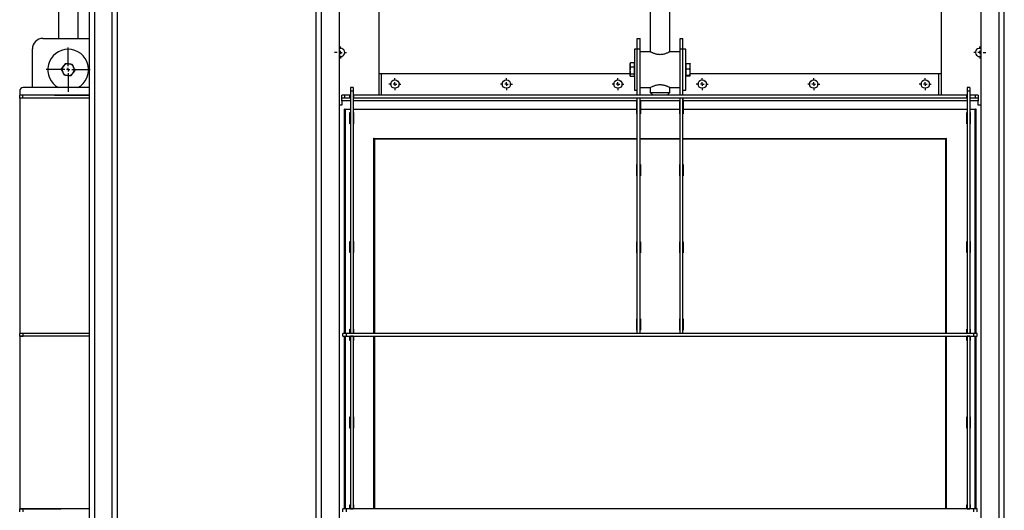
# Model space of a CAD drawing. Header units: millimetres. Extents: x 734 to 4128, y 6 to 2669.
# Tile 2 of 6: x 734 to 2136, y 736 to 1434. Entities that reach past the tile are written whole.
import ezdxf

# ---------------------------------------------------------------- set-up
doc = ezdxf.new("R2010")
doc.units = ezdxf.units.MM
doc.layers.add('FOND_DE_PLAN', color=7, linetype='Continuous')

# ---------------------------------------------------------------- blocks, each defined once
blk = doc.blocks.new('SW_CENTERMARKSYMBOL_9')
at = {"layer": 'FOND_DE_PLAN', "color": 0}
for p, q in [((-5, 0), (-8.5, 0)), ((0, 0), (-2.5, 0)), ((0, 5), (0, 8.5)), ((0, 0), (0, 2.5)), ((0, 0), (0, -2.5)), ((0, 0), (2.5, 0)), ((5, 0), (8.5, 0)), ((0, -5), (0, -8.5))]:
    blk.add_line(p, q, dxfattribs=at)
blk = doc.blocks.new('SW_CENTERMARKSYMBOL_13')
at = {"layer": 'FOND_DE_PLAN', "color": 0}
for p, q in [((-5, 0), (-8.5, 0)), ((0, 0), (-2.5, 0)), ((0, 5), (0, 8.5)), ((0, 0), (0, 2.5)), ((0, 0), (0, -2.5)), ((0, 0), (2.5, 0)), ((5, 0), (8.5, 0)), ((0, -5), (0, -8.5))]:
    blk.add_line(p, q, dxfattribs=at)
blk = doc.blocks.new('SW_CENTERMARKSYMBOL_17')
at = {"layer": 'FOND_DE_PLAN', "color": 0}
for p, q in [((-5, 0), (-8.5, 0)), ((0, 0), (-2.5, 0)), ((0, 5), (0, 8.5)), ((0, 0), (0, 2.5)), ((0, 0), (0, -2.5)), ((0, 0), (2.5, 0)), ((5, 0), (8.5, 0)), ((0, -5), (0, -8.5))]:
    blk.add_line(p, q, dxfattribs=at)
blk = doc.blocks.new('SW_CENTERMARKSYMBOL_18')
at = {"layer": 'FOND_DE_PLAN', "color": 0}
for p, q in [((-5, 0), (-8.5, 0)), ((0, 0), (-2.5, 0)), ((0, 5), (0, 8.5)), ((0, 0), (0, 2.5)), ((0, 0), (0, -2.5)), ((0, 0), (2.5, 0)), ((5, 0), (8.5, 0)), ((0, -5), (0, -8.5))]:
    blk.add_line(p, q, dxfattribs=at)
blk = doc.blocks.new('SW_CENTERMARKSYMBOL_19')
at = {"layer": 'FOND_DE_PLAN', "color": 0}
for p, q in [((-5, 0), (-8.5, 0)), ((0, 0), (-2.5, 0)), ((0, 5), (0, 8.5)), ((0, 0), (0, 2.5)), ((0, 0), (0, -2.5)), ((0, 0), (2.5, 0)), ((5, 0), (8.5, 0)), ((0, -5), (0, -8.5))]:
    blk.add_line(p, q, dxfattribs=at)
blk = doc.blocks.new('SW_CENTERMARKSYMBOL_20')
at = {"layer": 'FOND_DE_PLAN', "color": 0}
for p, q in [((-5, 0), (-8.5, 0)), ((0, 0), (-2.5, 0)), ((0, 5), (0, 8.5)), ((0, 0), (0, 2.5)), ((0, 0), (0, -2.5)), ((0, 0), (2.5, 0)), ((5, 0), (8.5, 0)), ((0, -5), (0, -8.5))]:
    blk.add_line(p, q, dxfattribs=at)
blk = doc.blocks.new('SW_CENTERMARKSYMBOL_21')
at = {"layer": 'FOND_DE_PLAN', "color": 0}
for p, q in [((-5, 0), (-8.5, 0)), ((0, 0), (-2.5, 0)), ((0, 5), (0, 8.5)), ((0, 0), (0, 2.5)), ((0, 0), (0, -2.5)), ((0, 0), (2.5, 0)), ((5, 0), (8.5, 0)), ((0, -5), (0, -8.5))]:
    blk.add_line(p, q, dxfattribs=at)
blk = doc.blocks.new('SW_CENTERMARKSYMBOL_22')
at = {"layer": 'FOND_DE_PLAN', "color": 0}
for p, q in [((-5, 0), (-8.5, 0)), ((0, 0), (-2.5, 0)), ((0, 5), (0, 8.5)), ((0, 0), (0, 2.5)), ((0, 0), (0, -2.5)), ((0, 0), (2.5, 0)), ((5, 0), (8.5, 0)), ((0, -5), (0, -8.5))]:
    blk.add_line(p, q, dxfattribs=at)
blk = doc.blocks.new('SW_CENTERMARKSYMBOL_25')
at = {"layer": 'FOND_DE_PLAN', "color": 0}
for p, q in [((0, 5), (0, 31.5)), ((-5, 0), (-31.5, 0)), ((0, 0), (-2.5, 0)), ((0, 0), (0, 2.5)), ((0, 0), (0, -2.5)), ((0, 0), (2.5, 0)), ((5, 0), (31.5, 0)), ((0, -5), (0, -31.5))]:
    blk.add_line(p, q, dxfattribs=at)

msp = doc.modelspace()

# ---------------------------------------------------------------- linework, layer by layer
at = {"color": 7, "linetype": 'Continuous', "lineweight": 25}
for p, q in [((865.2, 2207.8), (865.2, 435.8)), ((873.2, 432.8), (873.2, 2207.8)), ((1631.9, 2132.8), (1631.9, 1388.8)), ((1659.9, 1388.8), (1659.9, 2132.8)), ((789.2, 2116.5), (789.2, 1407.8)), ((817.2, 1407.8), (817.2, 2112.8)), ((833.2, 2112.8), (833.2, 432.8)), ((841.2, 435.8), (841.2, 2112.8)), ((1155.9, 2112.8), (1155.9, 435.8)), ((1163.9, 432.8), (1163.9, 2112.8)), ((1188.9, 2108.8), (1188.9, 433.8)), ((1245.9, 1326.8), (1245.9, 2112.8)), ((2045.9, 2112.8), (2045.9, 1326.8)), ((2102.9, 433.8), (2102.9, 2108.8)), ((2127.9, 2112.8), (2127.9, 432.8)), ((2135.9, 435.8), (2135.9, 2112.8)), ((767.2, 1407.8), (833.2, 1407.8)), ((1613.4, 1407.8), (1617.4, 1407.8)), ((1613.4, 1392.8), (1613.4, 1407.8)), ((1617.4, 1392.8), (1617.4, 1407.8)), ((1674.4, 1407.8), (1678.4, 1407.8)), ((1674.4, 1392.8), (1674.4, 1407.8)), ((1678.4, 1392.8), (1678.4, 1407.8)), ((752.2, 1337.8), (752.2, 1392.8)), ((1613.4, 1392.3), (1609.4, 1392.3)), ((1609.4, 1392.3), (1609.4, 1334.3)), ((1613.4, 1326.8), (1613.4, 1392.8)), ((1613.4, 1392.8), (1617.4, 1392.8)), ((1617.4, 1326.8), (1617.4, 1392.8)), ((1631.9, 1388.8), (1617.4, 1388.8)), ((1674.4, 1388.8), (1659.9, 1388.8)), ((1674.4, 1326.8), (1674.4, 1392.8)), ((1674.4, 1392.8), (1678.4, 1392.8)), ((1678.4, 1326.8), (1678.4, 1392.8)), ((1682.4, 1392.3), (1678.4, 1392.3)), ((1682.4, 1334.3), (1682.4, 1392.3)), ((1603.4, 1372.5), (1603, 1371.8)), ((1603, 1371.8), (1603, 1370)), ((1603, 1370), (1603, 1362.1)), ((1603, 1362.1), (1603, 1355.4)), ((1603.4, 1372.5), (1603.7, 1373)), ((1608.8, 1373), (1603.7, 1373)), ((1608.8, 1367), (1603.7, 1367)), ((1608.8, 1373), (1608.8, 1367)), ((1609.4, 1371), (1608.8, 1371)), ((1608.8, 1367), (1608.8, 1357.3)), ((1683, 1371), (1682.4, 1371)), ((1683, 1372.3), (1688, 1372.3)), ((1683, 1364.4), (1683, 1372.3)), ((1683, 1364.4), (1688, 1364.4)), ((1683, 1355.4), (1683, 1364.4)), ((1688.8, 1368.4), (1688.8, 1371.8)), ((1688.8, 1359.9), (1688.8, 1368.4)), ((1688.8, 1354.9), (1688.8, 1359.9)), ((1245.9, 1357.8), (1248.9, 1357.8)), ((1248.9, 1357.8), (1603, 1357.8)), ((1248.9, 1357.8), (1248.9, 1326.8)), ((1603, 1355.4), (1603, 1354.8)), ((1603, 1354.8), (1603.4, 1354.2)), ((1603.7, 1357.3), (1608.8, 1357.3)), ((1608.8, 1353.6), (1603.7, 1353.6)), ((1608.8, 1357.3), (1608.8, 1353.6)), ((1608.8, 1355.6), (1609.4, 1355.6)), ((1682.4, 1355.6), (1683, 1355.6)), ((1683, 1355.4), (1688, 1355.4)), ((1683, 1354.3), (1683, 1355.4)), ((1683, 1354.3), (1688, 1354.3)), ((1688.8, 1357.8), (2042.9, 1357.8)), ((2042.9, 1326.8), (2042.9, 1357.8)), ((2042.9, 1357.8), (2045.9, 1357.8)), ((734.2, 1332.8), (734.2, 1326.8)), ((833.2, 1337.8), (739.2, 1337.8)), ((1208.9, 1337.8), (1204.9, 1337.8)), ((1204.9, 1337.8), (1204.9, 1332.8)), ((1208.9, 1332.8), (1204.9, 1332.8)), ((1204.9, 1332.8), (1204.9, 988)), ((1208.9, 1337.8), (1208.9, 1332.8)), ((1208.9, 1332.8), (1208.9, 988)), ((1609.4, 1334.3), (1613.4, 1334.3)), ((1617.4, 1337.8), (1631.9, 1337.8)), ((1631.9, 1337.8), (1631.9, 1330.8)), ((1659.9, 1337.8), (1674.4, 1337.8)), ((1659.9, 1330.8), (1659.9, 1337.8)), ((1678.4, 1334.3), (1682.4, 1334.3)), ((2086.9, 1337.8), (2082.9, 1337.8)), ((2082.9, 1337.8), (2082.9, 1332.8)), ((2086.9, 1332.8), (2082.9, 1332.8)), ((2082.9, 1332.8), (2082.9, 988)), ((2086.9, 1337.8), (2086.9, 1332.8)), ((2086.9, 1332.8), (2086.9, 988)), ((734.2, 1322.8), (734.2, 1326.8)), ((738.2, 1326.8), (734.2, 1326.8)), ((738.2, 1322.8), (734.2, 1322.8)), ((734.2, 1322.8), (734.2, 988)), ((738.2, 1326.8), (738.2, 1322.8)), ((833.2, 1326.8), (738.2, 1326.8)), ((833.2, 1322.8), (738.2, 1322.8)), ((783.7, 1327.1), (833.2, 1327.1)), ((783.7, 1326.8), (783.7, 1327.1)), ((1192.9, 1322.8), (1192.9, 1326.8)), ((1196.9, 1326.8), (1192.9, 1326.8)), ((1196.9, 1322.8), (1192.9, 1322.8)), ((1192.9, 1318.8), (1192.9, 1322.8)), ((1192.9, 1318.8), (1192.9, 1312.8)), ((1204.9, 1318.8), (1192.9, 1318.8)), ((1196.9, 1322.8), (1196.9, 1326.8)), ((1204.4, 1326.8), (1196.9, 1326.8)), ((1204.4, 1322.8), (1196.9, 1322.8)), ((1204.4, 1322.8), (1204.4, 1326.8)), ((1204.4, 1326.8), (1204.9, 1326.8)), ((1204.9, 1322.8), (1204.4, 1322.8)), ((1208.9, 1326.8), (1209.4, 1326.8)), ((1209.4, 1322.8), (1208.9, 1322.8)), ((1612.9, 1318.8), (1208.9, 1318.8)), ((2082.4, 1326.8), (1209.4, 1326.8)), ((1209.4, 1326.8), (1209.4, 1322.8)), ((2082.4, 1322.8), (1209.4, 1322.8)), ((1612.9, 1322.8), (1612.9, 1318.8)), ((1612.9, 1307.5), (1612.9, 1318.8)), ((1613.4, 987.8), (1613.4, 1322.8)), ((1617.4, 987.8), (1617.4, 1322.8)), ((1617.9, 1318.7), (1617.9, 1307.5)), ((1673.9, 1318.7), (1617.9, 1318.7)), ((1631.9, 1330.8), (1635.9, 1326.8)), ((1631.9, 1330.8), (1659.9, 1330.8)), ((1655.9, 1326.8), (1659.9, 1330.8)), ((1673.9, 1307.5), (1673.9, 1318.7)), ((1674.4, 987.8), (1674.4, 1322.8)), ((1678.4, 987.8), (1678.4, 1322.8)), ((1678.9, 1318.8), (1678.9, 1322.8)), ((1678.9, 1318.8), (1678.9, 1307.5)), ((2082.9, 1318.8), (1678.9, 1318.8)), ((2082.4, 1322.8), (2082.4, 1326.8)), ((2082.9, 1326.8), (2082.4, 1326.8)), ((2082.9, 1322.8), (2082.4, 1322.8)), ((2087.4, 1326.8), (2086.9, 1326.8)), ((2087.4, 1322.8), (2086.9, 1322.8)), ((2098.9, 1318.8), (2086.9, 1318.8)), ((2087.4, 1322.8), (2087.4, 1326.8)), ((2094.9, 1326.8), (2087.4, 1326.8)), ((2094.9, 1322.8), (2087.4, 1322.8)), ((2094.9, 1322.8), (2094.9, 1326.8)), ((2098.9, 1326.8), (2094.9, 1326.8)), ((2098.9, 1322.8), (2094.9, 1322.8)), ((2098.9, 1326.8), (2098.9, 1322.8)), ((2098.9, 1322.8), (2098.9, 1318.8)), ((2098.9, 1312.8), (2098.9, 1318.8)), ((1192.9, 1312.8), (1188.9, 1312.8)), ((1196.6, 1307.1), (1196.3, 1307.5)), ((1196.6, 987.8), (1196.6, 1307.1)), ((1196.6, 1307.1), (1204.9, 1307.1)), ((1197.7, 1306), (1197.3, 1306.4)), ((1197.3, 1306.4), (1197.3, 987.8)), ((1204.9, 1306.4), (1197.3, 1306.4)), ((1208.9, 1307.1), (1613.4, 1307.1)), ((1613.4, 1306.4), (1208.9, 1306.4)), ((1613.4, 1309.6), (1612.9, 1309.6)), ((1613.4, 1309.5), (1612.9, 1309.5)), ((1612.9, 1300.3), (1612.9, 1306)), ((1617.9, 1309.6), (1617.4, 1309.6)), ((1617.9, 1309.5), (1617.4, 1309.5)), ((1617.4, 1307.1), (1674.4, 1307.1)), ((1674.4, 1306.4), (1617.4, 1306.4)), ((1617.9, 1306), (1617.9, 1300.3)), ((1674.4, 1309.6), (1673.9, 1309.6)), ((1674.4, 1309.5), (1673.9, 1309.5)), ((1673.9, 1300.3), (1673.9, 1306)), ((1678.9, 1309.6), (1678.4, 1309.6)), ((1678.9, 1309.5), (1678.4, 1309.5)), ((1678.4, 1307.1), (2082.9, 1307.1)), ((2082.9, 1306.4), (1678.4, 1306.4)), ((1678.9, 1306), (1678.9, 1300.3)), ((2086.9, 1307.1), (2095.2, 1307.1)), ((2094.5, 1306.4), (2086.9, 1306.4)), ((2094.5, 1306.4), (2094.1, 1306)), ((2094.5, 987.8), (2094.5, 1306.4)), ((2095.5, 1307.5), (2095.2, 1307.1)), ((2095.2, 1307.1), (2095.2, 987.8)), ((2102.9, 1312.8), (2098.9, 1312.8)), ((1204.4, 1302.3), (1204.9, 1302.3)), ((1204.4, 1286.3), (1204.4, 1302.3)), ((1204.9, 1298.8), (1204.4, 1299.3)), ((1208.9, 1302.3), (1209.4, 1302.3)), ((1208.9, 1296.8), (1209.4, 1296.8)), ((1209.4, 1296.5), (1208.9, 1296.5)), ((1208.9, 1296), (1209.4, 1296)), ((1208.9, 1295.8), (1209.4, 1295.8)), ((1209.4, 1302.3), (1209.4, 1286.3)), ((1613.4, 1300.3), (1612.9, 1300.3)), ((1617.9, 1300.3), (1617.4, 1300.3)), ((1674.4, 1300.3), (1673.9, 1300.3)), ((1678.9, 1300.3), (1678.4, 1300.3)), ((2082.4, 1302.3), (2082.9, 1302.3)), ((2082.4, 1286.3), (2082.4, 1302.3)), ((2082.4, 1296.8), (2082.9, 1296.8)), ((2082.9, 1296.5), (2082.4, 1296.5)), ((2082.4, 1296), (2082.9, 1296)), ((2082.4, 1295.8), (2082.9, 1295.8)), ((2086.9, 1302.3), (2087.4, 1302.3)), ((2087.4, 1299.3), (2086.9, 1298.8)), ((2087.4, 1302.3), (2087.4, 1286.3)), ((1204.9, 1286.3), (1204.4, 1286.3)), ((1209.4, 1286.3), (1208.9, 1286.3)), ((2082.9, 1286.3), (2082.4, 1286.3)), ((2087.4, 1286.3), (2086.9, 1286.3)), ((1238.5, 1265.2), (1238.1, 1265.6)), ((1238.5, 987.8), (1238.5, 1265.2)), ((1238.5, 1265.2), (1613.4, 1265.2)), ((1239.5, 1264.2), (1239.2, 1264.5)), ((1239.2, 1264.5), (1239.2, 987.8)), ((1613.4, 1264.5), (1239.2, 1264.5)), ((1617.4, 1265.2), (1674.4, 1265.2)), ((1674.4, 1264.5), (1617.4, 1264.5)), ((1678.4, 1265.2), (2053.3, 1265.2)), ((2052.6, 1264.5), (1678.4, 1264.5)), ((2052.6, 1264.5), (2052.3, 1264.2)), ((2052.6, 987.8), (2052.6, 1264.5)), ((2053.7, 1265.6), (2053.3, 1265.2)), ((2053.3, 1265.2), (2053.3, 987.8)), ((1612.9, 1228.3), (1613.4, 1228.3)), ((1612.9, 1212.3), (1612.9, 1228.3)), ((1617.4, 1228.3), (1617.9, 1228.3)), ((1617.9, 1228.3), (1617.9, 1212.3)), ((1673.9, 1228.3), (1674.4, 1228.3)), ((1673.9, 1212.3), (1673.9, 1228.3)), ((1678.4, 1228.3), (1678.9, 1228.3)), ((1678.9, 1228.3), (1678.9, 1212.3)), ((1613.4, 1212.3), (1612.9, 1212.3)), ((1617.9, 1212.3), (1617.4, 1212.3)), ((1674.4, 1212.3), (1673.9, 1212.3)), ((1678.9, 1212.3), (1678.4, 1212.3)), ((1204.4, 1118.8), (1204.9, 1118.8)), ((1204.4, 1102.8), (1204.4, 1118.8)), ((1208.9, 1118.8), (1209.4, 1118.8)), ((1209.4, 1118.8), (1209.4, 1102.8)), ((1612.9, 1118.3), (1613.4, 1118.3)), ((1612.9, 1102.3), (1612.9, 1118.3)), ((1617.4, 1118.3), (1617.9, 1118.3)), ((1617.9, 1118.3), (1617.9, 1102.3)), ((1673.9, 1118.3), (1674.4, 1118.3)), ((1673.9, 1102.3), (1673.9, 1118.3)), ((1678.4, 1118.3), (1678.9, 1118.3)), ((1678.9, 1118.3), (1678.9, 1102.3)), ((2082.4, 1118.8), (2082.9, 1118.8)), ((2082.4, 1102.8), (2082.4, 1118.8)), ((2086.9, 1118.8), (2087.4, 1118.8)), ((2087.4, 1118.8), (2087.4, 1102.8)), ((1204.9, 1102.8), (1204.4, 1102.8)), ((1209.4, 1102.8), (1208.9, 1102.8)), ((1613.4, 1102.3), (1612.9, 1102.3)), ((1617.9, 1102.3), (1617.4, 1102.3)), ((1674.4, 1102.3), (1673.9, 1102.3)), ((1678.9, 1102.3), (1678.4, 1102.3)), ((2082.9, 1102.8), (2082.4, 1102.8)), ((2087.4, 1102.8), (2086.9, 1102.8)), ((1612.9, 1008.3), (1613.4, 1008.3)), ((1612.9, 992.3), (1612.9, 1008.3)), ((1617.4, 1008.3), (1617.9, 1008.3)), ((1617.9, 1008.3), (1617.9, 992.3)), ((1673.9, 1008.3), (1674.4, 1008.3)), ((1673.9, 992.3), (1673.9, 1008.3)), ((1678.4, 1008.3), (1678.9, 1008.3)), ((1678.9, 1008.3), (1678.9, 992.3)), ((734.2, 988), (792.7, 988)), ((734.2, 983.8), (734.2, 987.8)), ((739.2, 987.8), (734.2, 987.8)), ((734.2, 983.8), (739.2, 983.8)), ((734.2, 983.7), (734.2, 738)), ((792.7, 983.7), (734.2, 983.7)), ((739.2, 983.8), (739.2, 987.8)), ((833.2, 987.8), (739.2, 987.8)), ((833.2, 983.8), (739.2, 983.8)), ((752.2, 987.8), (752.2, 988)), ((792.7, 988), (792.7, 987.8)), ((792.7, 983.8), (792.7, 983.7)), ((1194.4, 983.8), (1194.4, 987.8)), ((1199.4, 987.8), (1194.4, 987.8)), ((1194.4, 983.8), (1199.4, 983.8)), ((1196.6, 737.8), (1196.6, 983.8)), ((1197.3, 983.8), (1197.3, 737.8)), ((1198.9, 988.3), (1204.4, 988.3)), ((1198.9, 987.8), (1198.9, 988.3)), ((1198.9, 983.3), (1198.9, 983.8)), ((1204.4, 983.3), (1198.9, 983.3)), ((1199.4, 983.8), (1199.4, 987.8)), ((2092.4, 987.8), (1199.4, 987.8)), ((1199.4, 983.8), (2092.4, 983.8)), ((1204.4, 993.8), (1204.9, 993.8)), ((1204.4, 988.3), (1204.4, 993.8)), ((1204.4, 977.8), (1204.4, 983.3)), ((1204.9, 988), (1208.9, 988)), ((1204.9, 987.8), (1204.9, 988)), ((1204.9, 983.7), (1204.9, 983.8)), ((1208.9, 983.7), (1204.9, 983.7)), ((1204.9, 983.7), (1204.9, 738)), ((1208.9, 993.8), (1209.4, 993.8)), ((1208.9, 988), (1208.9, 987.8)), ((1208.9, 983.8), (1208.9, 983.7)), ((1208.9, 983.7), (1208.9, 738)), ((1209.4, 993.8), (1209.4, 988.3)), ((1209.4, 988.3), (1214.9, 988.3)), ((1209.4, 983.3), (1209.4, 977.8)), ((1214.9, 983.3), (1209.4, 983.3)), ((1214.9, 988.3), (1214.9, 987.8)), ((1214.9, 983.8), (1214.9, 983.3)), ((1238.5, 737.8), (1238.5, 983.8)), ((1239.2, 983.8), (1239.2, 737.8)), ((1323.9, 988.3), (1339.9, 988.3)), ((1323.9, 987.8), (1323.9, 988.3)), ((1323.9, 983.3), (1323.9, 983.8)), ((1339.9, 983.3), (1323.9, 983.3)), ((1339.9, 988.3), (1339.9, 987.8)), ((1339.9, 983.8), (1339.9, 983.3)), ((1448.9, 988.3), (1464.9, 988.3)), ((1448.9, 987.8), (1448.9, 988.3)), ((1448.9, 983.3), (1448.9, 983.8)), ((1464.9, 983.3), (1448.9, 983.3)), ((1464.9, 988.3), (1464.9, 987.8)), ((1464.9, 983.8), (1464.9, 983.3)), ((1590.4, 988.3), (1606.4, 988.3)), ((1590.4, 987.8), (1590.4, 988.3)), ((1590.4, 983.3), (1590.4, 983.8)), ((1606.4, 983.3), (1590.4, 983.3)), ((1606.4, 988.3), (1606.4, 987.8)), ((1606.4, 983.8), (1606.4, 983.3)), ((1613.4, 992.3), (1612.9, 992.3)), ((1617.9, 992.3), (1617.4, 992.3)), ((1674.4, 992.3), (1673.9, 992.3)), ((1678.9, 992.3), (1678.4, 992.3)), ((1685.4, 988.3), (1701.4, 988.3)), ((1685.4, 987.8), (1685.4, 988.3)), ((1685.4, 983.3), (1685.4, 983.8)), ((1701.4, 983.3), (1685.4, 983.3)), ((1701.4, 988.3), (1701.4, 987.8)), ((1701.4, 983.8), (1701.4, 983.3)), ((1826.9, 988.3), (1842.9, 988.3)), ((1826.9, 987.8), (1826.9, 988.3)), ((1826.9, 983.3), (1826.9, 983.8)), ((1842.9, 983.3), (1826.9, 983.3)), ((1842.9, 988.3), (1842.9, 987.8)), ((1842.9, 983.8), (1842.9, 983.3)), ((1951.9, 988.3), (1967.9, 988.3)), ((1951.9, 987.8), (1951.9, 988.3)), ((1951.9, 983.3), (1951.9, 983.8)), ((1967.9, 983.3), (1951.9, 983.3)), ((1967.9, 988.3), (1967.9, 987.8)), ((1967.9, 983.8), (1967.9, 983.3)), ((2052.6, 737.8), (2052.6, 983.8)), ((2053.3, 983.8), (2053.3, 737.8)), ((2076.9, 988.3), (2082.4, 988.3)), ((2076.9, 987.8), (2076.9, 988.3)), ((2076.9, 983.3), (2076.9, 983.8)), ((2082.4, 983.3), (2076.9, 983.3)), ((2082.4, 993.8), (2082.9, 993.8)), ((2082.4, 988.3), (2082.4, 993.8)), ((2082.4, 977.8), (2082.4, 983.3)), ((2082.9, 988), (2086.9, 988)), ((2082.9, 987.8), (2082.9, 988)), ((2082.9, 983.7), (2082.9, 983.8)), ((2082.9, 983.7), (2082.9, 738)), ((2086.9, 983.7), (2082.9, 983.7)), ((2086.9, 993.8), (2087.4, 993.8)), ((2086.9, 988), (2086.9, 987.8)), ((2086.9, 983.8), (2086.9, 983.7)), ((2086.9, 983.7), (2086.9, 738)), ((2087.4, 993.8), (2087.4, 988.3)), ((2087.4, 988.3), (2092.9, 988.3)), ((2087.4, 983.3), (2087.4, 977.8)), ((2092.9, 983.3), (2087.4, 983.3)), ((2092.4, 983.8), (2092.4, 987.8)), ((2097.4, 987.8), (2092.4, 987.8)), ((2092.4, 983.8), (2097.4, 983.8)), ((2092.9, 988.3), (2092.9, 987.8)), ((2092.9, 983.8), (2092.9, 983.3)), ((2094.5, 737.8), (2094.5, 983.8)), ((2095.2, 983.8), (2095.2, 737.8)), ((2097.4, 983.8), (2097.4, 987.8)), ((1204.9, 977.8), (1204.4, 977.8)), ((1209.4, 977.8), (1208.9, 977.8)), ((2082.9, 977.8), (2082.4, 977.8)), ((2087.4, 977.8), (2086.9, 977.8)), ((1204.4, 868.8), (1204.9, 868.8)), ((1204.4, 852.8), (1204.4, 868.8)), ((1208.9, 868.8), (1209.4, 868.8)), ((1209.4, 868.8), (1209.4, 852.8)), ((2082.4, 868.8), (2082.9, 868.8)), ((2082.4, 852.8), (2082.4, 868.8)), ((2086.9, 868.8), (2087.4, 868.8)), ((2087.4, 868.8), (2087.4, 852.8)), ((1204.9, 852.8), (1204.4, 852.8)), ((1209.4, 852.8), (1208.9, 852.8)), ((2082.9, 852.8), (2082.4, 852.8)), ((2087.4, 852.8), (2086.9, 852.8)), ((1204.4, 743.8), (1204.9, 743.8)), ((1204.4, 738.3), (1204.4, 743.8)), ((1208.9, 743.8), (1209.4, 743.8)), ((1209.4, 743.8), (1209.4, 738.3)), ((2082.4, 743.8), (2082.9, 743.8)), ((2082.4, 738.3), (2082.4, 743.8)), ((2086.9, 743.8), (2087.4, 743.8)), ((2087.4, 743.8), (2087.4, 738.3)), ((734.2, 738), (792.7, 738)), ((734.2, 733.8), (734.2, 737.8)), ((739.2, 737.8), (734.2, 737.8)), ((739.2, 733.8), (739.2, 737.8)), ((833.2, 737.8), (739.2, 737.8)), ((792.7, 738), (792.7, 737.8)), ((1194.4, 733.8), (1194.4, 737.8)), ((1199.4, 737.8), (1194.4, 737.8)), ((1198.9, 738.3), (1204.4, 738.3)), ((1198.9, 737.8), (1198.9, 738.3)), ((1199.4, 733.8), (1199.4, 737.8)), ((2092.4, 737.8), (1199.4, 737.8)), ((1204.9, 738), (1208.9, 738)), ((1204.9, 737.8), (1204.9, 738)), ((1208.9, 738), (1208.9, 737.8)), ((1209.4, 738.3), (1214.9, 738.3)), ((1214.9, 738.3), (1214.9, 737.8)), ((1323.9, 738.3), (1339.9, 738.3)), ((1323.9, 737.8), (1323.9, 738.3)), ((1339.9, 738.3), (1339.9, 737.8)), ((1448.9, 738.3), (1464.9, 738.3)), ((1448.9, 737.8), (1448.9, 738.3)), ((1464.9, 738.3), (1464.9, 737.8)), ((1590.4, 738.3), (1606.4, 738.3)), ((1590.4, 737.8), (1590.4, 738.3)), ((1606.4, 738.3), (1606.4, 737.8)), ((1685.4, 738.3), (1701.4, 738.3)), ((1685.4, 737.8), (1685.4, 738.3)), ((1701.4, 738.3), (1701.4, 737.8)), ((1826.9, 738.3), (1842.9, 738.3)), ((1826.9, 737.8), (1826.9, 738.3)), ((1842.9, 738.3), (1842.9, 737.8)), ((1951.9, 738.3), (1967.9, 738.3)), ((1951.9, 737.8), (1951.9, 738.3)), ((1967.9, 738.3), (1967.9, 737.8)), ((2076.9, 738.3), (2082.4, 738.3)), ((2076.9, 737.8), (2076.9, 738.3)), ((2082.9, 738), (2086.9, 738)), ((2082.9, 737.8), (2082.9, 738)), ((2086.9, 738), (2086.9, 737.8)), ((2087.4, 738.3), (2092.9, 738.3)), ((2092.4, 733.8), (2092.4, 737.8)), ((2097.4, 737.8), (2092.4, 737.8)), ((2092.9, 738.3), (2092.9, 737.8)), ((2097.4, 733.8), (2097.4, 737.8))]:
    msp.add_line(p, q, dxfattribs=at)
at = {"color": 7, "linetype": 'Continuous', "lineweight": 25, "flags": 128}
for points in [[(2102.9, 1382.2), (2102.4, 1382), (2100.9, 1381.8)], [(1197.3, 1306.4), (1197.2, 1306.5), (1197.1, 1306.6), (1197.1, 1306.7), (1197, 1306.7), (1196.9, 1306.8), (1196.8, 1306.9), (1196.7, 1307), (1196.6, 1307.1), (1196.6, 1307.1)], [(2095.2, 1307.1), (2095.1, 1307.1), (2095, 1307), (2095, 1306.9), (2094.9, 1306.8), (2094.8, 1306.7), (2094.7, 1306.7), (2094.6, 1306.6), (2094.5, 1306.5), (2094.5, 1306.4)], [(1239.2, 1264.5), (1239.1, 1264.6), (1239, 1264.7), (1239, 1264.8), (1238.9, 1264.8), (1238.8, 1264.9), (1238.7, 1265), (1238.6, 1265.1), (1238.5, 1265.2), (1238.5, 1265.2)], [(2052.6, 1264.5), (2052.6, 1264.6), (2052.7, 1264.7), (2052.8, 1264.8), (2052.9, 1264.8), (2053, 1264.9), (2053.1, 1265), (2053.1, 1265.1), (2053.2, 1265.2), (2053.3, 1265.2)]]:
    msp.add_lwpolyline(points, dxfattribs=at)
at = {"color": 7, "linetype": 'Continuous', "lineweight": 25}
for centre in [(1268.4, 1342.8), (1427.1, 1342.8), (1585.9, 1342.8), (1705.9, 1342.8), (1864.6, 1342.8), (2023.4, 1342.8)]:
    msp.add_circle(centre, 6, dxfattribs=at)
for centre, radius, start, end in [((767.2, 1392.8), 15, 90, 180), ((803.2, 1363.3), 29, 298.4407, 241.5593), ((1190.9, 1387.8), 6, 250.5288, 109.4712), ((2100.9, 1387.8), 6, 70.5288, 270), ((803.2, 1363.3), 8.5, 143.6838, 203.6838), ((803.2, 1363.3), 8.5, 203.6838, 263.6838), ((803.2, 1363.3), 8.5, 83.6838, 143.6838), ((803.2, 1363.3), 8.5, 23.6838, 83.6838), ((803.2, 1363.3), 8.5, 323.6838, 23.6838), ((803.2, 1363.3), 8.5, 263.6838, 323.6838), ((739.2, 1332.8), 5, 90, 180)]:
    msp.add_arc(centre, radius, start, end, dxfattribs=at)
for points, knots in [([(1645.9, 1384.6), (1645.2, 1384.7), (1643.7, 1384.7), (1641.7, 1385), (1639.7, 1385.5), (1637.9, 1386.1), (1636.1, 1386.8), (1634.6, 1387.4), (1633.3, 1388.1), (1632.4, 1388.5), (1631.9, 1388.8), (1631.9, 1388.8), (1631.9, 1388.8)], [0, 0, 0, 0, 0.0943749, 0.1918595, 0.2861479, 0.3827196, 0.4865274, 0.5928796, 0.7050157, 0.8209803, 0.9236371, 1, 1, 1, 1]), ([(1659.9, 1388.8), (1659.8, 1388.8), (1659.8, 1388.8), (1659.3, 1388.5), (1658.5, 1388.1), (1657.4, 1387.5), (1655.9, 1386.9), (1654.2, 1386.2), (1652.2, 1385.5), (1650, 1385), (1647.9, 1384.7), (1646.6, 1384.7), (1645.9, 1384.6)], [0, 0, 0, 0, 0.0956522, 0.1943066, 0.289906, 0.3879565, 0.490245, 0.594997, 0.7068553, 0.8223579, 0.9099766, 1, 1, 1, 1]), ([(793.4, 1364.4), (793.9, 1365.1), (794.8, 1366.4), (795.8, 1367.7), (796.3, 1368.4)], [0, 0, 0, 0, 0.495455, 1, 1, 1, 1]), ([(795.4, 1359.9), (795.1, 1360.7), (794.4, 1362.2), (793.7, 1363.7), (793.4, 1364.4)], [0, 0, 0, 0, 0.494511, 1, 1, 1, 1]), ([(797.4, 1355.4), (797, 1356.2), (796.7, 1356.9), (796.1, 1358.4), (795.7, 1359.2), (795.4, 1359.9)], [0, 0, 0, 0, 0.5, 0.5, 1, 1, 1, 1]), ([(796.3, 1368.4), (796.8, 1369), (797.3, 1369.7), (798.3, 1371), (798.8, 1371.7), (799.2, 1372.3)], [0, 0, 0, 0, 0.5, 0.5, 1, 1, 1, 1]), ([(799.2, 1372.3), (800, 1372.2), (801.6, 1372.1), (803.3, 1371.9), (804.1, 1371.8)], [0, 0, 0, 0, 0.495458, 1, 1, 1, 1]), ([(804.1, 1371.8), (804.9, 1371.7), (806.6, 1371.5), (808.2, 1371.3), (809, 1371.2)], [0, 0, 0, 0, 0.494511, 1, 1, 1, 1]), ([(809, 1371.2), (809.3, 1370.5), (809.6, 1369.8), (810.3, 1368.3), (810.6, 1367.5), (811, 1366.8)], [0, 0, 0, 0, 0.5, 0.5, 1, 1, 1, 1]), ([(812.9, 1362.3), (812.5, 1361.6), (811.5, 1360.3), (810.5, 1359), (810, 1358.3)], [0, 0, 0, 0, 0.495455, 1, 1, 1, 1]), ([(811, 1366.8), (811.3, 1366), (812, 1364.5), (812.6, 1363), (812.9, 1362.3)], [0, 0, 0, 0, 0.494511, 1, 1, 1, 1]), ([(1603.7, 1373), (1603.5, 1372.6), (1603.1, 1371.6), (1603, 1370.5), (1603, 1370)], [0, 0, 0, 0, 0.495457, 1, 1, 1, 1]), ([(1603, 1370), (1603, 1369.5), (1603.1, 1369), (1603.3, 1368), (1603.5, 1367.5), (1603.7, 1367)], [0, 0, 0, 0, 0.5, 0.5, 1, 1, 1, 1]), ([(1603.7, 1367), (1603.5, 1366.2), (1603.3, 1365.4), (1603.1, 1363.8), (1603, 1362.9), (1603, 1362.1)], [0, 0, 0, 0, 0.5, 0.5, 1, 1, 1, 1]), ([(1603, 1362.1), (1603, 1361.3), (1603.1, 1359.7), (1603.5, 1358.1), (1603.7, 1357.3)], [0, 0, 0, 0, 0.494517, 1, 1, 1, 1]), ([(1688.8, 1368.4), (1688.8, 1369), (1688.7, 1369.7), (1688.4, 1371), (1688.3, 1371.7), (1688, 1372.3)], [0, 0, 0, 0, 0.5, 0.5, 1, 1, 1, 1]), ([(1688, 1372.3), (1688.2, 1372.2), (1688.7, 1372.1), (1688.7, 1371.9), (1688.8, 1371.8)], [0, 0, 0, 0, 0.495458, 1, 1, 1, 1]), ([(1688, 1364.4), (1688.2, 1365.1), (1688.7, 1366.4), (1688.7, 1367.7), (1688.8, 1368.4)], [0, 0, 0, 0, 0.495455, 1, 1, 1, 1]), ([(1688.8, 1359.9), (1688.7, 1360.7), (1688.7, 1362.2), (1688.2, 1363.7), (1688, 1364.4)], [0, 0, 0, 0, 0.494511, 1, 1, 1, 1]), ([(1688, 1355.4), (1688.3, 1356.2), (1688.4, 1356.9), (1688.7, 1358.4), (1688.8, 1359.2), (1688.8, 1359.9)], [0, 0, 0, 0, 0.5, 0.5, 1, 1, 1, 1]), ([(802.2, 1354.9), (801.4, 1355), (799.8, 1355.2), (798.2, 1355.3), (797.4, 1355.4)], [0, 0, 0, 0, 0.494511, 1, 1, 1, 1]), ([(807.1, 1354.3), (806.3, 1354.4), (804.7, 1354.6), (803.1, 1354.8), (802.2, 1354.9)], [0, 0, 0, 0, 0.495458, 1, 1, 1, 1]), ([(810, 1358.3), (809.5, 1357.6), (809, 1357), (808.1, 1355.6), (807.6, 1355), (807.1, 1354.3)], [0, 0, 0, 0, 0.5, 0.5, 1, 1, 1, 1]), ([(1603.7, 1357.3), (1603.5, 1357), (1603.3, 1356.7), (1603.1, 1356.1), (1603, 1355.8), (1603, 1355.4)], [0, 0, 0, 0, 0.5, 0.5, 1, 1, 1, 1]), ([(1603, 1355.4), (1603, 1355.1), (1603.1, 1354.5), (1603.5, 1353.9), (1603.7, 1353.6)], [0, 0, 0, 0, 0.49451, 1, 1, 1, 1]), ([(1688.8, 1354.9), (1688.7, 1355), (1688.7, 1355.2), (1688.2, 1355.3), (1688, 1355.4)], [0, 0, 0, 0, 0.494511, 1, 1, 1, 1]), ([(1688, 1354.3), (1688.2, 1354.4), (1688.7, 1354.6), (1688.7, 1354.8), (1688.8, 1354.9)], [0, 0, 0, 0, 0.495458, 1, 1, 1, 1]), ([(1631.9, 1337.9), (1631.9, 1337.9), (1631.9, 1337.8), (1632.2, 1338), (1633, 1338.4), (1634.4, 1339.2), (1636.4, 1340), (1638.3, 1340.7), (1640.4, 1341.4), (1643, 1341.9), (1644.9, 1342), (1645.9, 1342)], [0, 0, 0, 0, 0.047814, 0.139729, 0.234211, 0.424325, 0.52907, 0.636429, 0.748662, 0.864827, 1, 1, 1, 1]), ([(1645.9, 1342), (1646.6, 1342), (1648, 1342), (1650.1, 1341.6), (1652.1, 1341.2), (1653.9, 1340.6), (1655.6, 1339.9), (1657.2, 1339.2), (1658.4, 1338.6), (1659.6, 1338), (1659.8, 1337.9), (1659.9, 1337.8)], [0, 0, 0, 0, 0.09442, 0.191951, 0.286284, 0.382901, 0.486758, 0.593161, 0.70535, 0.82137, 1, 1, 1, 1])]:
    msp.add_open_spline(points, degree=3, knots=knots, dxfattribs=at)

# ---------------------------------------------------------------- block references
at = {"layer": 'FOND_DE_PLAN', "color": 7}
for name, p in [('SW_CENTERMARKSYMBOL_25', (803.2, 1363.3)), ('SW_CENTERMARKSYMBOL_9', (1190.9, 1387.8)), ('SW_CENTERMARKSYMBOL_13', (2100.9, 1387.8)), ('SW_CENTERMARKSYMBOL_20', (1268.4, 1342.8)), ('SW_CENTERMARKSYMBOL_21', (1427.1, 1342.8)), ('SW_CENTERMARKSYMBOL_22', (1585.9, 1342.8)), ('SW_CENTERMARKSYMBOL_17', (1705.9, 1342.8)), ('SW_CENTERMARKSYMBOL_18', (1864.6, 1342.8)), ('SW_CENTERMARKSYMBOL_19', (2023.4, 1342.8))]:
    msp.add_blockref(name, p, dxfattribs=at)

doc.saveas('drawing.dxf')
